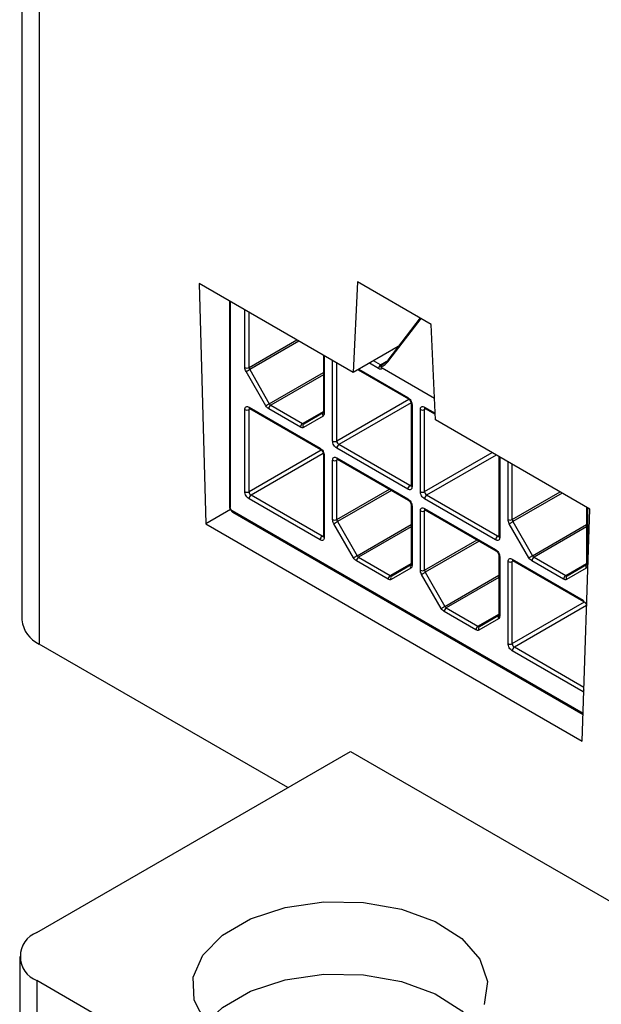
# Model space of a CAD drawing. Header units: millimetres. Extents: x 25 to 1093, y 25 to 838.
# Tile 3 of 16: x 78 to 97, y 385 to 418. Entities that reach past the tile are written whole.
import ezdxf

# ---------------------------------------------------------------- set-up
doc = ezdxf.new("R2010")
doc.units = ezdxf.units.MM

msp = doc.modelspace()

# ---------------------------------------------------------------- linework, layer by layer
at = {"ltscale": 4}
for p, q in [((77.609, 441.963), (77.609, 397.957)), ((78.195, 441.185), (78.195, 397.14)), ((88.825, 406.331), (83.603, 409.346)), ((83.603, 409.346), (83.834, 401.208)), ((88.968, 409.4), (88.825, 406.331)), ((91.463, 407.96), (88.968, 409.4)), ((84.631, 408.752), (84.631, 401.81)), ((84.661, 408.735), (84.661, 401.769)), ((85.156, 406.498), (85.156, 408.449)), ((85.297, 406.498), (85.297, 408.368)), ((91.09, 408.175), (89.991, 406.75)), ((90.033, 406.737), (91.126, 408.154)), ((91.606, 404.726), (91.463, 407.96)), ((85.297, 406.498), (86.916, 407.433)), ((86.987, 407.392), (85.318, 406.428)), ((90.344, 407.208), (88.825, 406.331)), ((87.813, 406.915), (87.813, 404.988)), ((87.843, 406.898), (87.843, 404.947)), ((88.126, 404.015), (88.126, 406.735)), ((88.267, 404.015), (88.267, 406.653)), ((89.681, 406.465), (89.369, 406.645)), ((89.752, 406.587), (89.51, 406.727)), ((89.752, 406.587), (90.022, 406.743)), ((89.999, 406.73), (89.796, 406.58)), ((91.574, 405.454), (89.804, 406.476)), ((85.863, 405.206), (85.197, 406.359)), ((85.318, 406.428), (85.983, 405.275)), ((85.983, 405.275), (87.813, 406.332)), ((87.813, 406.25), (86.033, 405.223)), ((88.986, 406.424), (90.692, 405.439)), ((89.015, 406.441), (90.671, 405.485)), ((85.297, 405.158), (87.701, 403.77)), ((86.033, 405.223), (87.106, 404.603)), ((88.267, 404.015), (90.71, 405.426)), ((90.781, 405.303), (88.338, 403.893)), ((90.783, 405.281), (90.783, 402.505)), ((90.813, 405.24), (90.813, 402.464)), ((91.237, 405.158), (91.597, 404.951)), ((85.156, 402.3), (85.156, 405.076)), ((85.339, 405.1), (85.297, 405.076)), ((85.297, 402.3), (85.297, 405.076)), ((85.318, 405.112), (87.722, 403.724)), ((87.036, 404.481), (85.963, 405.1)), ((87.106, 404.603), (87.813, 405.012)), ((87.801, 404.855), (87.136, 404.471)), ((87.156, 404.598), (87.811, 404.977)), ((87.799, 404.961), (87.809, 404.973)), ((91.095, 402.301), (91.095, 405.077)), ((91.278, 405.101), (91.237, 405.077)), ((91.237, 402.301), (91.237, 405.077)), ((91.257, 405.113), (91.598, 404.916)), ((96.829, 401.711), (91.606, 404.726)), ((90.742, 402.505), (88.338, 403.893)), ((85.297, 402.3), (87.741, 403.711)), ((87.811, 403.588), (85.368, 402.178)), ((87.813, 403.566), (87.813, 400.79)), ((87.843, 403.525), (87.843, 400.749)), ((90.671, 402.382), (88.267, 403.77)), ((91.237, 402.301), (93.522, 403.62)), ((93.663, 403.538), (91.307, 402.178)), ((93.753, 403.486), (93.753, 400.79)), ((93.782, 403.469), (93.782, 400.749)), ((88.126, 401.354), (88.126, 403.362)), ((88.267, 403.443), (90.671, 402.056)), ((88.308, 403.386), (88.267, 403.362)), ((88.267, 401.354), (88.267, 403.362)), ((88.288, 403.398), (90.692, 402.01)), ((94.065, 401.355), (94.065, 403.306)), ((94.207, 401.355), (94.207, 403.224)), ((90.742, 402.505), (90.783, 402.529)), ((87.772, 400.79), (85.368, 402.178)), ((88.267, 401.354), (90.047, 402.382)), ((90.118, 402.341), (88.288, 401.285)), ((93.712, 400.79), (91.307, 402.178)), ((94.207, 401.355), (95.826, 402.29)), ((95.897, 402.249), (94.227, 401.285)), ((87.701, 400.667), (85.297, 402.055)), ((90.783, 401.851), (90.783, 399.844)), ((90.813, 401.811), (90.813, 399.803)), ((93.641, 400.668), (91.237, 402.056)), ((84.674, 401.693), (83.834, 401.208)), ((96.605, 394.792), (84.731, 401.647)), ((84.752, 401.601), (96.604, 394.759)), ((91.095, 399.64), (91.095, 401.647)), ((91.237, 401.729), (93.641, 400.341)), ((91.278, 401.671), (91.237, 401.647)), ((91.237, 399.64), (91.237, 401.647)), ((91.257, 401.683), (93.662, 400.295)), ((96.574, 393.854), (96.829, 401.711)), ((96.723, 401.772), (96.723, 399.844)), ((96.752, 401.755), (96.752, 399.804)), ((83.834, 401.208), (96.574, 393.854)), ((88.833, 400.062), (88.167, 401.215)), ((88.288, 401.285), (88.953, 400.132)), ((88.953, 400.132), (90.783, 401.188)), ((94.772, 400.062), (94.107, 401.215)), ((94.227, 401.285), (94.893, 400.132)), ((94.893, 400.132), (96.723, 401.188)), ((87.772, 400.79), (87.813, 400.814)), ((90.783, 401.106), (89.003, 400.079)), ((93.712, 400.79), (93.753, 400.814)), ((96.723, 401.107), (94.943, 400.079)), ((91.237, 399.64), (93.017, 400.667)), ((93.088, 400.627), (91.257, 399.57)), ((93.753, 400.137), (93.753, 398.129)), ((90.005, 399.337), (88.933, 399.956)), ((89.003, 400.079), (90.076, 399.459)), ((90.076, 399.459), (90.783, 399.868)), ((90.126, 399.455), (90.781, 399.833)), ((90.769, 399.817), (90.779, 399.829)), ((93.782, 400.096), (93.782, 398.089)), ((94.065, 397.157), (94.065, 399.933)), ((94.207, 400.015), (96.611, 398.627)), ((94.248, 399.957), (94.207, 399.933)), ((94.207, 397.157), (94.207, 399.933)), ((94.227, 399.969), (96.632, 398.581)), ((95.945, 399.338), (94.872, 399.957)), ((94.943, 400.079), (96.016, 399.46)), ((96.016, 399.46), (96.723, 399.868)), ((96.066, 399.455), (96.721, 399.833)), ((96.708, 399.817), (96.719, 399.83)), ((90.771, 399.712), (90.105, 399.327)), ((91.802, 398.347), (91.137, 399.5)), ((91.257, 399.57), (91.923, 398.417)), ((91.923, 398.417), (93.753, 399.473)), ((96.711, 399.712), (96.045, 399.328)), ((93.753, 399.392), (91.973, 398.364)), ((94.207, 397.157), (96.65, 398.567)), ((92.975, 397.623), (91.902, 398.242)), ((91.973, 398.364), (93.046, 397.745)), ((93.046, 397.745), (93.753, 398.153)), ((96.72, 398.445), (94.277, 397.034)), ((93.741, 397.997), (93.075, 397.613)), ((93.096, 397.74), (93.751, 398.118)), ((93.738, 398.102), (93.749, 398.115)), ((86.606, 392.285), (78.195, 397.14)), ((96.611, 395.524), (94.207, 396.912)), ((96.633, 395.674), (94.277, 397.034)), ((78.119, 387.386), (88.728, 393.51)), ((88.728, 393.51), (107.26, 382.811)), ((77.533, 386.569), (77.533, 384.12)), ((93.824, 376.687), (78.119, 385.753)), ((78.119, 385.753), (78.119, 383.303))]:
    msp.add_line(p, q, dxfattribs=at)
at = {"ltscale": 4, "flags": 128}
for points in [[(85.197, 406.359), (85.208, 406.365), (85.222, 406.373), (85.237, 406.382), (85.253, 406.391), (85.27, 406.401), (85.287, 406.411), (85.303, 406.42), (85.318, 406.428)], [(85.863, 405.206), (85.874, 405.212), (85.887, 405.22), (85.902, 405.229), (85.919, 405.238), (85.936, 405.248), (85.953, 405.258), (85.969, 405.267), (85.983, 405.275)], [(87.133, 404.577), (87.143, 404.589), (87.156, 404.598)], [(87.156, 404.598), (87.151, 404.596), (87.146, 404.595)], [(88.167, 401.215), (88.178, 401.221), (88.191, 401.229), (88.207, 401.238), (88.223, 401.247), (88.24, 401.257), (88.257, 401.267), (88.273, 401.276), (88.288, 401.285)], [(94.107, 401.215), (94.118, 401.222), (94.131, 401.23), (94.146, 401.238), (94.163, 401.248), (94.18, 401.258), (94.196, 401.267), (94.213, 401.277), (94.227, 401.285)], [(88.833, 400.062), (88.844, 400.068), (88.857, 400.076), (88.872, 400.085), (88.889, 400.094), (88.906, 400.104), (88.922, 400.114), (88.939, 400.123), (88.953, 400.132)], [(94.772, 400.062), (94.783, 400.069), (94.797, 400.077), (94.812, 400.085), (94.828, 400.095), (94.845, 400.105), (94.862, 400.114), (94.878, 400.124), (94.893, 400.132)], [(90.103, 399.433), (90.113, 399.445), (90.126, 399.455)], [(90.126, 399.455), (90.121, 399.452), (90.116, 399.451)], [(91.137, 399.5), (91.148, 399.507), (91.161, 399.515), (91.176, 399.523), (91.193, 399.533), (91.21, 399.543), (91.227, 399.552), (91.243, 399.562), (91.257, 399.57)], [(96.043, 399.433), (96.053, 399.445), (96.066, 399.455)], [(96.066, 399.455), (96.061, 399.453), (96.056, 399.451)], [(91.802, 398.347), (91.814, 398.354), (91.827, 398.362), (91.842, 398.37), (91.859, 398.38), (91.875, 398.39), (91.892, 398.399), (91.908, 398.409), (91.923, 398.417)], [(93.073, 397.718), (93.083, 397.73), (93.096, 397.74)], [(93.096, 397.74), (93.091, 397.738), (93.086, 397.736)], [(89.419, 382.726), (88.076, 382.667), (86.754, 382.818), (85.55, 383.166), (84.55, 383.688), (83.828, 384.344), (83.436, 385.088), (83.403, 385.866), (83.729, 386.62), (84.393, 387.297), (85.346, 387.847), (86.519, 388.23), (87.826, 388.418), (89.172, 388.398), (90.461, 388.171), (91.598, 387.754), (92.501, 387.177), (93.104, 386.482), (93.364, 385.719), (93.261, 384.943)], [(83.845, 384.324), (84.393, 384.847), (85.346, 385.397), (86.519, 385.78), (87.826, 385.968), (89.172, 385.948), (90.461, 385.722), (91.598, 385.305), (92.501, 384.728), (93.104, 384.032), (93.238, 383.763)]]:
    msp.add_lwpolyline(points, dxfattribs=at)
at = {"ltscale": 16}
for centre, radius, start, end in [((85.226, 406.635), 0.154, 242.6097, 297.3903), ((85.441, 406.503), 0.144, 181.9565, 211.1437), ((89.835, 406.458), 0.154, 122.6055, 177.3945), ((89.782, 406.632), 0.0542, 235.8404, 284.973), ((89.997, 406.696), 0.0544, 48.5347, 96.0953), ((90.719, 405.479), 0.0479, 172.7178, 236.2072), ((85.347, 405.153), 0.0503, 174.3796, 234.302), ((85.351, 405.08), 0.0542, 138.2809, 184.4427), ((86.116, 405.093), 0.154, 122.6055, 177.3945), ((86.11, 405.345), 0.144, 208.8556, 238.0453), ((90.831, 405.284), 0.0479, 183.8766, 247.279), ((91.287, 405.154), 0.0503, 174.3796, 234.302), ((91.291, 405.081), 0.0542, 138.2809, 184.4427), ((85.226, 405.213), 0.154, 242.6097, 297.3903), ((87.884, 404.91), 0.0991, 149.2372, 213.4686), ((87.863, 404.993), 0.0503, 185.6948, 245.6253), ((91.166, 405.213), 0.154, 242.6097, 297.3903), ((87.189, 404.474), 0.154, 122.6055, 177.3945), ((87.138, 404.652), 0.0579, 236.9235, 278.3365), ((87.218, 404.526), 0.099, 149.0713, 213.4811), ((88.196, 404.151), 0.154, 242.6097, 297.3903), ((88.42, 404.022), 0.154, 182.6055, 237.3945), ((88.42, 403.763), 0.154, 122.6055, 177.3945), ((87.749, 403.764), 0.0479, 172.7178, 236.2072), ((87.861, 403.569), 0.0479, 183.8766, 247.279), ((88.196, 403.498), 0.154, 242.6097, 297.3903), ((88.317, 403.439), 0.0503, 174.3796, 234.302), ((88.321, 403.366), 0.0542, 138.2809, 184.4427), ((90.825, 402.375), 0.154, 122.6055, 177.3945), ((90.772, 402.549), 0.0542, 235.5633, 281.6892), ((90.833, 402.51), 0.0503, 185.6948, 245.6253), ((85.226, 402.436), 0.154, 242.6097, 297.3903), ((85.451, 402.307), 0.154, 182.6055, 237.3945), ((85.451, 402.048), 0.154, 122.6055, 177.3945), ((91.166, 402.437), 0.154, 242.6097, 297.3903), ((91.39, 402.308), 0.154, 182.6055, 237.3945), ((91.39, 402.049), 0.154, 122.6055, 177.3945), ((84.681, 401.815), 0.0503, 185.6948, 245.6253), ((90.719, 402.049), 0.0479, 172.7178, 236.2072), ((90.831, 401.855), 0.0479, 183.8766, 247.279), ((84.781, 401.642), 0.0503, 174.3796, 234.302), ((91.166, 401.784), 0.154, 242.6097, 297.3903), ((91.287, 401.724), 0.0503, 174.3796, 234.302), ((91.291, 401.652), 0.0542, 138.2809, 184.4427), ((88.196, 401.491), 0.154, 242.6097, 297.3903), ((88.411, 401.359), 0.144, 181.9565, 211.1437), ((94.136, 401.491), 0.154, 242.6097, 297.3903), ((94.351, 401.36), 0.144, 181.9565, 211.1437), ((87.855, 400.66), 0.154, 122.6055, 177.3945), ((87.803, 400.834), 0.0542, 235.5633, 281.6892), ((87.863, 400.795), 0.0503, 185.6948, 245.6253), ((93.794, 400.661), 0.154, 122.6055, 177.3945), ((93.742, 400.835), 0.0542, 235.5633, 281.6892), ((93.803, 400.795), 0.0503, 185.6948, 245.6253), ((89.08, 400.201), 0.144, 208.8556, 238.0453), ((93.688, 400.335), 0.0479, 172.7178, 236.2072), ((93.801, 400.14), 0.0479, 183.8766, 247.279), ((95.019, 400.202), 0.144, 208.8556, 238.0453), ((89.086, 399.949), 0.154, 122.6055, 177.3945), ((90.854, 399.766), 0.0991, 149.2372, 213.4686), ((90.833, 399.849), 0.0503, 185.6948, 245.6253), ((94.136, 400.069), 0.154, 242.6097, 297.3903), ((94.257, 400.01), 0.0503, 174.3796, 234.302), ((94.261, 399.937), 0.0542, 138.2809, 184.4427), ((95.026, 399.95), 0.154, 122.6055, 177.3945), ((96.793, 399.767), 0.0991, 149.2372, 213.4686), ((96.773, 399.849), 0.0503, 185.6948, 245.6253), ((90.159, 399.33), 0.154, 122.6055, 177.3945), ((90.108, 399.508), 0.0579, 236.9235, 278.3365), ((91.166, 399.776), 0.154, 242.6097, 297.3903), ((91.381, 399.645), 0.144, 181.9565, 211.1437), ((96.099, 399.331), 0.154, 122.6055, 177.3945), ((96.047, 399.509), 0.0579, 236.9235, 278.3365), ((90.188, 399.382), 0.099, 149.0713, 213.4811), ((96.128, 399.382), 0.099, 149.0713, 213.4811), ((96.658, 398.621), 0.0479, 172.7178, 236.2072), ((92.056, 398.235), 0.154, 122.6055, 177.3945), ((92.05, 398.487), 0.144, 208.8556, 238.0453), ((93.803, 398.134), 0.0503, 185.6948, 245.6253), ((78.61, 398.057), 1.006, 185.6948, 245.6253), ((93.824, 398.052), 0.0991, 149.2372, 213.4686), ((93.129, 397.616), 0.154, 122.6055, 177.3945), ((93.078, 397.794), 0.0579, 236.9235, 278.3365), ((93.158, 397.667), 0.099, 149.0713, 213.4811), ((94.136, 397.293), 0.154, 242.6097, 297.3903), ((94.36, 397.164), 0.154, 182.6055, 237.3945), ((94.36, 396.905), 0.154, 122.6055, 177.3945), ((96.754, 395.519), 0.144, 149.5364, 178.0685), ((78.429, 386.569), 0.873, 110.7834, 249.2166)]:
    msp.add_arc(centre, radius, start, end, dxfattribs=at)
at = {"ltscale": 4}
for points in [[(85.197, 406.359), (85.185, 406.383), (85.161, 406.43), (85.157, 406.475), (85.156, 406.498)], [(85.963, 405.1), (85.944, 405.113), (85.906, 405.139), (85.877, 405.183), (85.863, 405.206)], [(87.843, 404.947), (87.841, 404.926), (87.837, 404.885), (87.813, 404.865), (87.801, 404.855)], [(87.136, 404.471), (87.121, 404.465), (87.092, 404.454), (87.054, 404.472), (87.036, 404.481)], [(88.167, 401.215), (88.155, 401.239), (88.131, 401.286), (88.127, 401.332), (88.126, 401.354)], [(94.107, 401.215), (94.095, 401.239), (94.07, 401.287), (94.067, 401.332), (94.065, 401.355)], [(88.933, 399.956), (88.914, 399.969), (88.876, 399.995), (88.847, 400.04), (88.833, 400.062)], [(90.813, 399.803), (90.811, 399.782), (90.807, 399.741), (90.783, 399.721), (90.771, 399.712)], [(94.872, 399.957), (94.853, 399.97), (94.816, 399.995), (94.787, 400.04), (94.772, 400.062)], [(96.752, 399.804), (96.75, 399.783), (96.747, 399.741), (96.723, 399.722), (96.711, 399.712)], [(91.137, 399.5), (91.125, 399.524), (91.101, 399.572), (91.097, 399.617), (91.095, 399.64)], [(90.105, 399.327), (90.091, 399.322), (90.062, 399.31), (90.024, 399.328), (90.005, 399.337)], [(96.045, 399.328), (96.031, 399.322), (96.002, 399.311), (95.964, 399.329), (95.945, 399.338)], [(91.902, 398.242), (91.884, 398.255), (91.846, 398.28), (91.817, 398.325), (91.802, 398.347)], [(93.782, 398.089), (93.781, 398.068), (93.777, 398.026), (93.753, 398.007), (93.741, 397.997)], [(93.075, 397.613), (93.061, 397.607), (93.032, 397.596), (92.994, 397.614), (92.975, 397.623)]]:
    msp.add_open_spline(points, degree=3, dxfattribs=at)
for points, knots in [([(89.804, 406.476), (89.797, 406.468), (89.783, 406.452), (89.753, 406.444), (89.718, 406.446), (89.694, 406.459), (89.681, 406.465)], [0, 0, 0, 0, 0.249219, 0.499946, 0.749227, 1, 1, 1, 1]), ([(89.772, 406.525), (89.794, 406.535), (89.841, 406.555), (89.934, 406.623), (89.992, 406.691), (90.033, 406.737)], [0, 0, 0, 0, 0.210639, 0.454557, 1, 1, 1, 1]), ([(89.772, 406.525), (89.772, 406.531), (89.773, 406.542), (89.777, 406.557), (89.785, 406.571), (89.792, 406.577), (89.796, 406.58)], [0, 0, 0, 0, 0.218228, 0.457408, 0.717819, 1, 1, 1, 1]), ([(89.804, 406.476), (89.796, 406.481), (89.783, 406.49), (89.774, 406.509), (89.773, 406.521), (89.772, 406.525)], [0, 0, 0, 0, 0.4335883, 0.7990098, 1, 1, 1, 1]), ([(90.671, 405.485), (90.69, 405.472), (90.727, 405.446), (90.773, 405.381), (90.807, 405.308), (90.811, 405.263), (90.813, 405.24)], [0, 0, 0, 0, 0.249127, 0.499863, 0.749135, 1, 1, 1, 1]), ([(85.156, 405.076), (85.158, 405.097), (85.161, 405.137), (85.195, 405.171), (85.241, 405.184), (85.278, 405.167), (85.297, 405.158)], [0, 0, 0, 0, 0.249127, 0.499863, 0.749135, 1, 1, 1, 1]), ([(85.305, 405.118), (85.305, 405.118), (85.306, 405.118), (85.314, 405.114), (85.318, 405.112)], [0, 0, 0, 0, 0.51052, 1, 1, 1, 1]), ([(90.692, 405.439), (90.692, 405.439), (90.696, 405.437), (90.707, 405.429), (90.723, 405.415), (90.739, 405.395), (90.75, 405.379), (90.755, 405.37)], [0, 0, 0, 0, 0.0161866, 0.2759761, 0.4824918, 0.7099083, 1, 1, 1, 1]), ([(90.755, 405.37), (90.762, 405.358), (90.771, 405.34), (90.778, 405.316), (90.782, 405.298), (90.783, 405.285), (90.783, 405.281), (90.783, 405.281)], [0, 0, 0, 0, 0.382983, 0.532795, 0.764283, 0.987854, 1, 1, 1, 1]), ([(91.095, 405.077), (91.097, 405.097), (91.101, 405.138), (91.135, 405.172), (91.181, 405.184), (91.218, 405.167), (91.237, 405.158)], [0, 0, 0, 0, 0.249127, 0.499863, 0.749135, 1, 1, 1, 1]), ([(91.244, 405.118), (91.245, 405.118), (91.245, 405.119), (91.254, 405.115), (91.258, 405.113)], [0, 0, 0, 0, 0.51052, 1, 1, 1, 1]), ([(87.813, 404.988), (87.813, 404.979), (87.811, 404.963), (87.803, 404.961), (87.799, 404.961)], [0, 0, 0, 0, 0.519375, 1, 1, 1, 1]), ([(88.267, 403.77), (88.248, 403.783), (88.211, 403.809), (88.165, 403.874), (88.131, 403.947), (88.127, 403.992), (88.126, 404.015)], [0, 0, 0, 0, 0.249127, 0.499863, 0.749135, 1, 1, 1, 1]), ([(87.701, 403.77), (87.72, 403.757), (87.757, 403.731), (87.803, 403.666), (87.837, 403.593), (87.841, 403.548), (87.843, 403.525)], [0, 0, 0, 0, 0.249127, 0.499863, 0.749135, 1, 1, 1, 1]), ([(87.722, 403.724), (87.722, 403.724), (87.726, 403.722), (87.738, 403.714), (87.753, 403.699), (87.77, 403.68), (87.78, 403.664), (87.785, 403.655)], [0, 0, 0, 0, 0.016187, 0.275976, 0.482492, 0.709908, 1, 1, 1, 1]), ([(87.785, 403.655), (87.792, 403.643), (87.801, 403.625), (87.809, 403.601), (87.812, 403.583), (87.814, 403.57), (87.813, 403.566), (87.813, 403.566)], [0, 0, 0, 0, 0.382983, 0.532795, 0.764283, 0.987854, 1, 1, 1, 1]), ([(88.126, 403.362), (88.127, 403.382), (88.131, 403.423), (88.165, 403.457), (88.211, 403.469), (88.248, 403.452), (88.267, 403.443)], [0, 0, 0, 0, 0.249127, 0.499863, 0.749135, 1, 1, 1, 1]), ([(88.274, 403.403), (88.275, 403.403), (88.276, 403.404), (88.284, 403.4), (88.288, 403.398)], [0, 0, 0, 0, 0.51052, 1, 1, 1, 1]), ([(90.813, 402.464), (90.811, 402.444), (90.807, 402.403), (90.773, 402.369), (90.727, 402.356), (90.69, 402.374), (90.671, 402.382)], [0, 0, 0, 0, 0.249127, 0.499863, 0.749135, 1, 1, 1, 1]), ([(90.783, 402.505), (90.783, 402.501), (90.783, 402.493), (90.781, 402.489), (90.782, 402.49), (90.782, 402.49)], [0, 0, 0, 0, 0.4318941, 0.8937106, 1, 1, 1, 1]), ([(85.297, 402.055), (85.279, 402.068), (85.241, 402.094), (85.195, 402.159), (85.161, 402.232), (85.158, 402.277), (85.156, 402.3)], [0, 0, 0, 0, 0.249127, 0.499863, 0.749135, 1, 1, 1, 1]), ([(91.237, 402.056), (91.218, 402.069), (91.181, 402.095), (91.135, 402.16), (91.101, 402.233), (91.097, 402.278), (91.095, 402.301)], [0, 0, 0, 0, 0.2491269, 0.4998627, 0.7491349, 1, 1, 1, 1]), ([(84.632, 401.81), (84.632, 401.798), (84.633, 401.77), (84.645, 401.729), (84.659, 401.702), (84.665, 401.69)], [0, 0, 0, 0, 0.286952, 0.693526, 1, 1, 1, 1]), ([(90.671, 402.056), (90.69, 402.043), (90.727, 402.017), (90.773, 401.951), (90.807, 401.879), (90.811, 401.833), (90.813, 401.811)], [0, 0, 0, 0, 0.2491269, 0.4998627, 0.7491349, 1, 1, 1, 1]), ([(90.692, 402.01), (90.692, 402.01), (90.696, 402.008), (90.707, 401.999), (90.723, 401.985), (90.739, 401.966), (90.75, 401.95), (90.755, 401.941)], [0, 0, 0, 0, 0.0161866, 0.2759761, 0.4824918, 0.7099083, 1, 1, 1, 1]), ([(90.755, 401.941), (90.762, 401.928), (90.771, 401.911), (90.778, 401.886), (90.782, 401.868), (90.783, 401.856), (90.783, 401.852), (90.783, 401.852)], [0, 0, 0, 0, 0.3829827, 0.5327946, 0.7642827, 0.9878541, 1, 1, 1, 1]), ([(84.731, 401.647), (84.722, 401.653), (84.708, 401.663), (84.692, 401.683), (84.678, 401.705), (84.664, 401.735), (84.662, 401.758), (84.661, 401.769)], [0, 0, 0, 0, 0.251295, 0.373834, 0.500897, 0.751963, 1, 1, 1, 1]), ([(84.665, 401.69), (84.681, 401.668), (84.703, 401.638), (84.734, 401.611), (84.748, 401.604), (84.753, 401.602)], [0, 0, 0, 0, 0.629931, 0.873142, 1, 1, 1, 1]), ([(91.095, 401.647), (91.097, 401.668), (91.101, 401.708), (91.135, 401.742), (91.181, 401.755), (91.218, 401.738), (91.237, 401.729)], [0, 0, 0, 0, 0.249127, 0.499863, 0.749135, 1, 1, 1, 1]), ([(91.244, 401.689), (91.245, 401.689), (91.245, 401.689), (91.254, 401.685), (91.258, 401.683)], [0, 0, 0, 0, 0.51052, 1, 1, 1, 1]), ([(87.813, 400.79), (87.813, 400.786), (87.813, 400.778), (87.811, 400.774), (87.812, 400.775), (87.812, 400.775)], [0, 0, 0, 0, 0.431894, 0.893711, 1, 1, 1, 1]), ([(93.753, 400.79), (93.753, 400.787), (93.753, 400.779), (93.751, 400.775), (93.751, 400.775), (93.751, 400.776)], [0, 0, 0, 0, 0.431894, 0.893711, 1, 1, 1, 1]), ([(87.843, 400.749), (87.841, 400.729), (87.837, 400.688), (87.803, 400.654), (87.757, 400.641), (87.72, 400.659), (87.701, 400.667)], [0, 0, 0, 0, 0.249127, 0.499863, 0.749135, 1, 1, 1, 1]), ([(93.782, 400.749), (93.78, 400.729), (93.777, 400.688), (93.743, 400.654), (93.697, 400.642), (93.66, 400.659), (93.641, 400.668)], [0, 0, 0, 0, 0.2491269, 0.4998627, 0.7491349, 1, 1, 1, 1]), ([(93.641, 400.341), (93.66, 400.328), (93.697, 400.302), (93.743, 400.237), (93.777, 400.164), (93.78, 400.119), (93.782, 400.096)], [0, 0, 0, 0, 0.249127, 0.499863, 0.749135, 1, 1, 1, 1]), ([(93.662, 400.295), (93.662, 400.295), (93.666, 400.293), (93.677, 400.285), (93.693, 400.271), (93.709, 400.252), (93.719, 400.235), (93.725, 400.226)], [0, 0, 0, 0, 0.016187, 0.275976, 0.482492, 0.709908, 1, 1, 1, 1]), ([(93.725, 400.226), (93.732, 400.214), (93.741, 400.196), (93.748, 400.172), (93.752, 400.154), (93.753, 400.141), (93.753, 400.137), (93.753, 400.137)], [0, 0, 0, 0, 0.382983, 0.532795, 0.764283, 0.987854, 1, 1, 1, 1]), ([(90.783, 399.844), (90.782, 399.835), (90.781, 399.819), (90.772, 399.817), (90.769, 399.817)], [0, 0, 0, 0, 0.519375, 1, 1, 1, 1]), ([(94.065, 399.933), (94.067, 399.953), (94.071, 399.994), (94.104, 400.028), (94.151, 400.04), (94.188, 400.023), (94.207, 400.015)], [0, 0, 0, 0, 0.249127, 0.499863, 0.749135, 1, 1, 1, 1]), ([(94.214, 399.974), (94.214, 399.975), (94.215, 399.975), (94.223, 399.971), (94.227, 399.969)], [0, 0, 0, 0, 0.51052, 1, 1, 1, 1]), ([(96.723, 399.844), (96.722, 399.836), (96.72, 399.819), (96.712, 399.818), (96.708, 399.817)], [0, 0, 0, 0, 0.5193755, 1, 1, 1, 1]), ([(96.632, 398.581), (96.632, 398.581), (96.636, 398.579), (96.647, 398.57), (96.662, 398.556), (96.679, 398.537), (96.689, 398.521), (96.695, 398.512)], [0, 0, 0, 0, 0.016187, 0.275976, 0.482492, 0.709908, 1, 1, 1, 1]), ([(96.695, 398.512), (96.701, 398.499), (96.71, 398.482), (96.718, 398.457), (96.722, 398.44), (96.723, 398.427), (96.723, 398.423), (96.723, 398.423)], [0, 0, 0, 0, 0.382983, 0.532795, 0.764283, 0.987854, 1, 1, 1, 1]), ([(93.753, 398.129), (93.752, 398.121), (93.751, 398.104), (93.742, 398.103), (93.738, 398.102)], [0, 0, 0, 0, 0.519375, 1, 1, 1, 1]), ([(94.207, 396.912), (94.188, 396.925), (94.151, 396.951), (94.105, 397.016), (94.071, 397.089), (94.067, 397.134), (94.065, 397.157)], [0, 0, 0, 0, 0.2491269, 0.4998627, 0.7491349, 1, 1, 1, 1])]:
    msp.add_open_spline(points, degree=3, knots=knots, dxfattribs=at)

doc.saveas('drawing.dxf')
